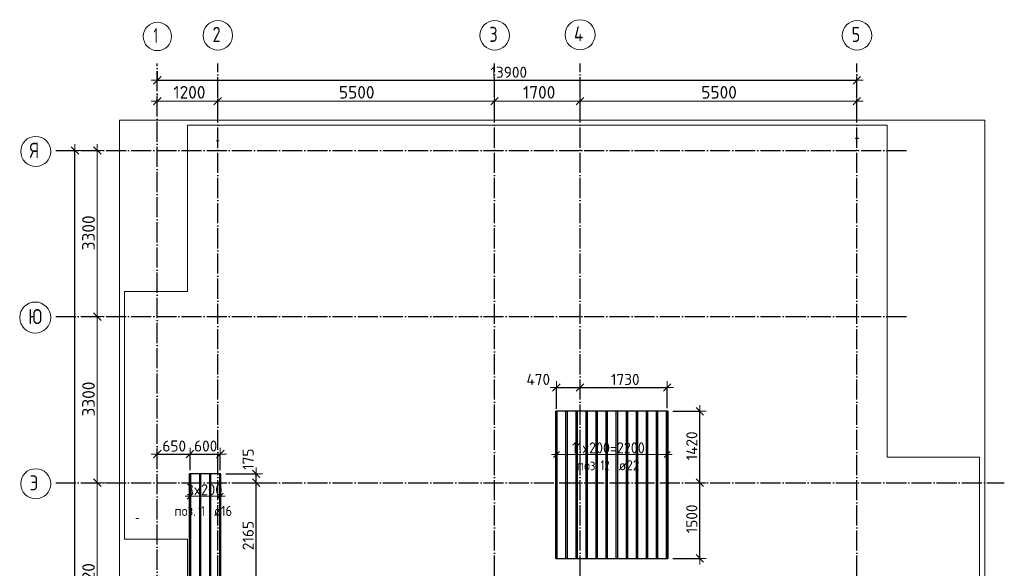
# Model space of a CAD drawing. Header units: millimetres. Extents: x -3725 to 93325, y -74170 to 82591.
# Tile 15 of 140: x 27265 to 46830, y -518 to 10377. Entities that reach past the tile are written whole.
import ezdxf

# ---------------------------------------------------------------- set-up
doc = ezdxf.new("R2010")
doc.units = ezdxf.units.MM
doc.header["$PDMODE"] = 65
for name, pattern in [('______11', [500, 400, -50, 0, -50]), ('______3', [500, 400, -100]), ('______5', [1100, 800, -100, 100, -100])]:
    doc.linetypes.add(name, pattern=pattern)
for name, color, linetype, lineweight in [('Standard', 7, 'Continuous', 25), ('Балка_ общее', 7, '______3', 13), ('Размерная линия_ общее', 7, 'Continuous', 13), ('Стальная конструкция_ общее', 7, 'Continuous', 25), ('Фундамент (1)', 7, 'Continuous', 35)]:
    doc.layers.add(name, color=color, linetype=linetype, lineweight=lineweight)
doc.layers.add('Арм.стержн.Доп. Арм ниж.зоны У', color=7, linetype='Continuous', lineweight=35, true_color=0x1cff1c)
doc.layers.add('Осевая линия_ общее', color=7, linetype='______5', lineweight=13, true_color=0xa0a0a0)
doc.styles.add('ISOCPEUR', font='ISOCPEUR')
doc.dimstyles.new('DIMSTYLE_18', dxfattribs={"dimtxt": 220, "dimasz": 250, "dimexe": 0, "dimexo": 0, "dimgap": 110, "dimtad": 2, "dimdec": 0, "dimrnd": 1, "dimzin": 12, "dimdsep": 46, "dimtxsty": 'ISOCPEUR', "dimblk1": 'ALL_ML_STRICH', "dimblk2": 'ALL_ML_STRICH', "dimsah": 1, "dimcen": 0, "dimclrd": 7, "dimclre": 256, "dimclrt": 7, "dimadec": 0, "dimazin": 0, "dimtfac": 1, "dimtdec": 0, "dimtix": 1, "dimtmove": 2, "dimatfit": 3, "dimfxl": 0, "dimtzin": 0, "dimlwd": 0, "dimlwe": -3, "dimarcsym": 0})
doc.dimstyles.new('DIMSTYLE_3', dxfattribs={"dimtxt": 220, "dimasz": 250, "dimexe": 0, "dimexo": 0, "dimgap": 110, "dimtad": 2, "dimdec": 0, "dimrnd": 5, "dimzin": 12, "dimdsep": 46, "dimtxsty": 'ISOCPEUR', "dimblk1": 'ALL_ML_STRICH', "dimblk2": 'ALL_ML_STRICH', "dimsah": 1, "dimcen": 0, "dimclrd": 7, "dimclre": 256, "dimclrt": 7, "dimadec": 0, "dimazin": 0, "dimtfac": 1, "dimtdec": 0, "dimtix": 1, "dimtmove": 2, "dimatfit": 3, "dimfxl": 0, "dimtzin": 0, "dimlwd": 0, "dimlwe": -3, "dimarcsym": 0})
doc.dimstyles.new('DIMSTYLE_5', dxfattribs={"dimtxt": 220, "dimasz": 250, "dimexe": 0, "dimexo": 0, "dimgap": 110, "dimtad": 2, "dimdec": 0, "dimrnd": 5, "dimzin": 12, "dimdsep": 46, "dimtxsty": 'ISOCPEUR', "dimblk1": 'ALL_ML_STRICH', "dimblk2": 'ALL_ML_STRICH', "dimsah": 1, "dimcen": 0, "dimclrd": 7, "dimclre": 256, "dimclrt": 7, "dimadec": 0, "dimazin": 0, "dimtfac": 1, "dimtdec": 0, "dimtix": 1, "dimtmove": 2, "dimatfit": 3, "dimfxl": 0, "dimtvp": 1.2, "dimtzin": 0, "dimlwd": 0, "dimlwe": -3, "dimarcsym": 0})
doc.dimstyles.new('DIMSTYLE_7', dxfattribs={"dimtxt": 250, "dimasz": 250, "dimexe": 0, "dimexo": 0, "dimgap": 125, "dimtad": 2, "dimdec": 0, "dimrnd": 5, "dimzin": 12, "dimdsep": 46, "dimtxsty": 'ISOCPEUR', "dimblk1": 'ALL_ML_STRICH', "dimblk2": 'ALL_ML_STRICH', "dimsah": 1, "dimcen": 0, "dimclrd": 7, "dimclre": 256, "dimclrt": 7, "dimadec": 0, "dimazin": 0, "dimtfac": 1, "dimtdec": 0, "dimtix": 1, "dimtmove": 2, "dimatfit": 3, "dimfxl": 0, "dimtzin": 0, "dimlwd": 0, "dimlwe": -3, "dimarcsym": 0})

# ---------------------------------------------------------------- blocks, each defined once
blk = doc.blocks.new('ALL_ML_STRICH')
at = {"color": 0, "linetype": 'ByBlock', "lineweight": -2}
for p, q in [((-1, 0), (0.5, 0)), ((-0.3, -0.3), (0.3, 0.3)), ((0, -0.5), (0, 0.5))]:
    blk.add_line(p, q, dxfattribs=at)
blk = doc.blocks.new('*D50')
at = {"layer": 'DEFPOINTS', "color": 7, "linetype": 'Continuous', "lineweight": 13, "transparency": 33554687}
for p in [(30000, 8760), (31200, 8758), (30000, 8590)]:
    blk.add_point(p, dxfattribs=at)
at = {"layer": 'Балка_ общее', "color": 251, "linetype": 'Continuous', "lineweight": -2, "true_color": 0x656565, "transparency": 33554687}
for p, q in [((30000, 8600), (30000, 8760)), ((31200, 8768), (31200, 8760))]:
    blk.add_line(p, q, dxfattribs=at)
at = {"layer": 'Балка_ общее', "color": 7, "linetype": 'Continuous', "lineweight": -2, "transparency": 33554687}
blk.add_line((30000, 8760), (31200, 8760), dxfattribs=at)
at = {"layer": 'Балка_ общее', "color": 7, "linetype": 'Continuous', "lineweight": 13, "transparency": 33554687, "xscale": 250, "yscale": 250, "zscale": 250, "rotation": 180}
blk.add_blockref('ALL_ML_STRICH', (30000, 8760), dxfattribs=at)
at = {"layer": 'Балка_ общее', "color": 7, "linetype": 'Continuous', "lineweight": 13, "transparency": 33554687, "xscale": 250, "yscale": 250, "zscale": 250}
blk.add_blockref('ALL_ML_STRICH', (31200, 8760), dxfattribs=at)
at = {"layer": 'Балка_ общее', "color": 7, "linetype": 'Continuous', "lineweight": 13, "transparency": 33554687, "insert": (30637, 8935), "char_height": 250, "width": 1000, "attachment_point": 5, "style": 'ISOCPEUR'}
blk.add_mtext('\\A1;{1200}', dxfattribs=at)
blk = doc.blocks.new('*D51')
at = {"layer": 'DEFPOINTS', "color": 7, "linetype": 'Continuous', "lineweight": 13, "transparency": 33554687}
for p in [(31200, 8760), (31200, 8758), (36700, 8799)]:
    blk.add_point(p, dxfattribs=at)
at = {"layer": 'Балка_ общее', "color": 251, "linetype": 'Continuous', "lineweight": -2, "true_color": 0x656565, "transparency": 33554687}
for p, q in [((36700, 8809), (36700, 8760)), ((31200, 8768), (31200, 8760))]:
    blk.add_line(p, q, dxfattribs=at)
at = {"layer": 'Балка_ общее', "color": 7, "linetype": 'Continuous', "lineweight": -2, "transparency": 33554687}
blk.add_line((31200, 8760), (36700, 8760), dxfattribs=at)
at = {"layer": 'Балка_ общее', "color": 7, "linetype": 'Continuous', "lineweight": 13, "transparency": 33554687, "xscale": 250, "yscale": 250, "zscale": 250, "rotation": 180}
blk.add_blockref('ALL_ML_STRICH', (31200, 8760), dxfattribs=at)
at = {"layer": 'Балка_ общее', "color": 7, "linetype": 'Continuous', "lineweight": 13, "transparency": 33554687, "xscale": 250, "yscale": 250, "zscale": 250}
blk.add_blockref('ALL_ML_STRICH', (36700, 8760), dxfattribs=at)
at = {"layer": 'Балка_ общее', "color": 7, "linetype": 'Continuous', "lineweight": 13, "transparency": 33554687, "insert": (33962, 8935), "char_height": 250, "width": 1000, "attachment_point": 5, "style": 'ISOCPEUR'}
blk.add_mtext('\\A1;{5500}', dxfattribs=at)
blk = doc.blocks.new('*D52')
at = {"layer": 'DEFPOINTS', "color": 7, "linetype": 'Continuous', "lineweight": 13, "transparency": 33554687}
for p in [(36700, 8799), (36700, 8760), (38400, 8758)]:
    blk.add_point(p, dxfattribs=at)
at = {"layer": 'Балка_ общее', "color": 251, "linetype": 'Continuous', "lineweight": -2, "true_color": 0x656565, "transparency": 33554687}
for p, q in [((36700, 8809), (36700, 8760)), ((38400, 8768), (38400, 8760))]:
    blk.add_line(p, q, dxfattribs=at)
at = {"layer": 'Балка_ общее', "color": 7, "linetype": 'Continuous', "lineweight": -2, "transparency": 33554687}
blk.add_line((36700, 8760), (38400, 8760), dxfattribs=at)
at = {"layer": 'Балка_ общее', "color": 7, "linetype": 'Continuous', "lineweight": 13, "transparency": 33554687, "xscale": 250, "yscale": 250, "zscale": 250, "rotation": 180}
blk.add_blockref('ALL_ML_STRICH', (36700, 8760), dxfattribs=at)
at = {"layer": 'Балка_ общее', "color": 7, "linetype": 'Continuous', "lineweight": 13, "transparency": 33554687, "xscale": 250, "yscale": 250, "zscale": 250}
blk.add_blockref('ALL_ML_STRICH', (38400, 8760), dxfattribs=at)
at = {"layer": 'Балка_ общее', "color": 7, "linetype": 'Continuous', "lineweight": 13, "transparency": 33554687, "insert": (37587, 8935), "char_height": 250, "width": 1000, "attachment_point": 5, "style": 'ISOCPEUR'}
blk.add_mtext('\\A1;{1700}', dxfattribs=at)
blk = doc.blocks.new('*D53')
at = {"layer": 'DEFPOINTS', "color": 7, "linetype": 'Continuous', "lineweight": 13, "transparency": 33554687}
for p in [(38400, 8760), (38400, 8758), (43900, 8716)]:
    blk.add_point(p, dxfattribs=at)
at = {"layer": 'Балка_ общее', "color": 251, "linetype": 'Continuous', "lineweight": -2, "true_color": 0x656565, "transparency": 33554687}
for p, q in [((38400, 8768), (38400, 8760)), ((43900, 8726), (43900, 8760))]:
    blk.add_line(p, q, dxfattribs=at)
at = {"layer": 'Балка_ общее', "color": 7, "linetype": 'Continuous', "lineweight": -2, "transparency": 33554687}
blk.add_line((38400, 8760), (43900, 8760), dxfattribs=at)
at = {"layer": 'Балка_ общее', "color": 7, "linetype": 'Continuous', "lineweight": 13, "transparency": 33554687, "xscale": 250, "yscale": 250, "zscale": 250, "rotation": 180}
blk.add_blockref('ALL_ML_STRICH', (38400, 8760), dxfattribs=at)
at = {"layer": 'Балка_ общее', "color": 7, "linetype": 'Continuous', "lineweight": 13, "transparency": 33554687, "xscale": 250, "yscale": 250, "zscale": 250}
blk.add_blockref('ALL_ML_STRICH', (43900, 8760), dxfattribs=at)
at = {"layer": 'Балка_ общее', "color": 7, "linetype": 'Continuous', "lineweight": 13, "transparency": 33554687, "insert": (41162, 8935), "char_height": 250, "width": 1000, "attachment_point": 5, "style": 'ISOCPEUR'}
blk.add_mtext('\\A1;{5500}', dxfattribs=at)
blk = doc.blocks.new('*D57')
at = {"layer": 'DEFPOINTS', "color": 7, "linetype": 'Continuous', "lineweight": 13, "transparency": 33554687}
for p in [(29294, 1180), (28217, -2740), (28807, -2740)]:
    blk.add_point(p, dxfattribs=at)
at = {"layer": 'Балка_ общее', "color": 251, "linetype": 'Continuous', "lineweight": -2, "true_color": 0x656565, "transparency": 33554687}
for p, q in [((29284, 1180), (28807, 1180)), ((28807, -2740), (28807, -2740))]:
    blk.add_line(p, q, dxfattribs=at)
at = {"layer": 'Балка_ общее', "color": 7, "linetype": 'Continuous', "lineweight": -2, "transparency": 33554687}
blk.add_line((28807, -2740), (28807, 1180), dxfattribs=at)
at = {"layer": 'Балка_ общее', "color": 7, "linetype": 'Continuous', "lineweight": 13, "transparency": 33554687, "xscale": 250, "yscale": 250, "zscale": 250}
for p, rotation in [((28807, 1180), 90), ((28807, -2740), 270)]:
    blk.add_blockref('ALL_ML_STRICH', p, dxfattribs=dict(at, rotation=rotation))
at = {"layer": 'Балка_ общее', "color": 7, "linetype": 'Continuous', "lineweight": 13, "transparency": 33554687, "insert": (28632, -767), "char_height": 250, "width": 1000, "attachment_point": 5, "rotation": 90, "style": 'ISOCPEUR'}
blk.add_mtext('\\A1;{3920}', dxfattribs=at)
blk = doc.blocks.new('*D58')
at = {"layer": 'DEFPOINTS', "color": 7, "linetype": 'Continuous', "lineweight": 13, "transparency": 33554687}
for p in [(28217, 4480), (28807, 1180), (29294, 1180)]:
    blk.add_point(p, dxfattribs=at)
at = {"layer": 'Балка_ общее', "color": 251, "linetype": 'Continuous', "lineweight": -2, "true_color": 0x656565, "transparency": 33554687}
for p, q in [((28807, 4480), (28807, 4480)), ((29284, 1180), (28807, 1180))]:
    blk.add_line(p, q, dxfattribs=at)
at = {"layer": 'Балка_ общее', "color": 7, "linetype": 'Continuous', "lineweight": -2, "transparency": 33554687}
blk.add_line((28807, 1180), (28807, 4480), dxfattribs=at)
at = {"layer": 'Балка_ общее', "color": 7, "linetype": 'Continuous', "lineweight": 13, "transparency": 33554687, "xscale": 250, "yscale": 250, "zscale": 250}
for p, rotation in [((28807, 4480), 90), ((28807, 1180), 270)]:
    blk.add_blockref('ALL_ML_STRICH', p, dxfattribs=dict(at, rotation=rotation))
at = {"layer": 'Балка_ общее', "color": 7, "linetype": 'Continuous', "lineweight": 13, "transparency": 33554687, "insert": (28632, 2843), "char_height": 250, "width": 1000, "attachment_point": 5, "rotation": 90, "style": 'ISOCPEUR'}
blk.add_mtext('\\A1;{3300}', dxfattribs=at)
blk = doc.blocks.new('*D59')
at = {"layer": 'DEFPOINTS', "color": 7, "linetype": 'Continuous', "lineweight": 13, "transparency": 33554687}
for p in [(28424, 7780), (28217, 4480), (28807, 4480)]:
    blk.add_point(p, dxfattribs=at)
at = {"layer": 'Балка_ общее', "color": 251, "linetype": 'Continuous', "lineweight": -2, "true_color": 0x656565, "transparency": 33554687}
for p, q in [((28414, 7780), (28807, 7780)), ((28807, 4480), (28807, 4480))]:
    blk.add_line(p, q, dxfattribs=at)
at = {"layer": 'Балка_ общее', "color": 7, "linetype": 'Continuous', "lineweight": -2, "transparency": 33554687}
blk.add_line((28807, 4480), (28807, 7780), dxfattribs=at)
at = {"layer": 'Балка_ общее', "color": 7, "linetype": 'Continuous', "lineweight": 13, "transparency": 33554687, "xscale": 250, "yscale": 250, "zscale": 250}
for p, rotation in [((28807, 7780), 90), ((28807, 4480), 270)]:
    blk.add_blockref('ALL_ML_STRICH', p, dxfattribs=dict(at, rotation=rotation))
at = {"layer": 'Балка_ общее', "color": 7, "linetype": 'Continuous', "lineweight": 13, "transparency": 33554687, "insert": (28632, 6143), "char_height": 250, "width": 1000, "attachment_point": 5, "rotation": 90, "style": 'ISOCPEUR'}
blk.add_mtext('\\A1;{3300}', dxfattribs=at)
blk = doc.blocks.new('*D213')
at = {"layer": 'DEFPOINTS', "color": 7, "linetype": 'Continuous', "lineweight": 13, "transparency": 33554687}
for p in [(31679, 1180), (31261, -983), (31964, -983)]:
    blk.add_point(p, dxfattribs=at)
at = {"layer": 'Размерная линия_ общее', "color": 253, "linetype": 'Continuous', "lineweight": -2, "true_color": 0xa0a0a0, "transparency": 33554687}
for p, q in [((31779, 1180), (31964, 1180)), ((31361, -983), (31964, -983))]:
    blk.add_line(p, q, dxfattribs=at)
at = {"layer": 'Размерная линия_ общее', "color": 7, "linetype": 'Continuous', "lineweight": -2, "transparency": 33554687}
blk.add_line((31964, -983), (31964, 1180), dxfattribs=at)
at = {"layer": 'Размерная линия_ общее', "color": 7, "linetype": 'Continuous', "lineweight": 13, "transparency": 33554687, "xscale": 250, "yscale": 250, "zscale": 250}
for p, rotation in [((31964, 1180), 90), ((31964, -983), 270)]:
    blk.add_blockref('ALL_ML_STRICH', p, dxfattribs=dict(at, rotation=rotation))
at = {"layer": 'Размерная линия_ общее', "color": 7, "linetype": 'Continuous', "lineweight": 13, "transparency": 33554687, "insert": (31804, 132), "char_height": 220, "width": 880, "attachment_point": 5, "rotation": 90, "style": 'ISOCPEUR'}
blk.add_mtext('\\A1;{2165}', dxfattribs=at)
blk = doc.blocks.new('*D214')
at = {"layer": 'DEFPOINTS', "color": 7, "linetype": 'Continuous', "lineweight": 13, "transparency": 33554687}
for p in [(31261, 1357), (31679, 1180), (31964, 1180)]:
    blk.add_point(p, dxfattribs=at)
at = {"layer": 'Размерная линия_ общее', "color": 253, "linetype": 'Continuous', "lineweight": -2, "true_color": 0xa0a0a0, "transparency": 33554687}
for p, q in [((31361, 1357), (31964, 1357)), ((31779, 1180), (31964, 1180))]:
    blk.add_line(p, q, dxfattribs=at)
at = {"layer": 'Размерная линия_ общее', "color": 7, "linetype": 'Continuous', "lineweight": -2, "transparency": 33554687}
blk.add_line((31964, 1180), (31964, 1357), dxfattribs=at)
at = {"layer": 'Размерная линия_ общее', "color": 7, "linetype": 'Continuous', "lineweight": 13, "transparency": 33554687, "xscale": 250, "yscale": 250, "zscale": 250}
for p, rotation in [((31964, 1357), 90), ((31964, 1180), 270)]:
    blk.add_blockref('ALL_ML_STRICH', p, dxfattribs=dict(at, rotation=rotation))
at = {"layer": 'Размерная линия_ общее', "color": 7, "linetype": 'Continuous', "lineweight": 13, "transparency": 33554687, "insert": (31805, 1649), "char_height": 220, "width": 660, "attachment_point": 5, "rotation": 90, "style": 'ISOCPEUR'}
blk.add_mtext('\\A1;{175}', dxfattribs=at)
blk = doc.blocks.new('*D215')
at = {"layer": 'DEFPOINTS', "color": 7, "linetype": 'Continuous', "lineweight": 13, "transparency": 33554687}
for p in [(40758, 1180), (40143, -321), (40780, -321)]:
    blk.add_point(p, dxfattribs=at)
at = {"layer": 'Размерная линия_ общее', "color": 253, "linetype": 'Continuous', "lineweight": -2, "true_color": 0xa0a0a0, "transparency": 33554687}
for p, q in [((40780, 1180), (40780, 1180)), ((40243, -321), (40780, -321))]:
    blk.add_line(p, q, dxfattribs=at)
at = {"layer": 'Размерная линия_ общее', "color": 7, "linetype": 'Continuous', "lineweight": -2, "transparency": 33554687}
blk.add_line((40780, -321), (40780, 1180), dxfattribs=at)
at = {"layer": 'Размерная линия_ общее', "color": 7, "linetype": 'Continuous', "lineweight": 13, "transparency": 33554687, "xscale": 250, "yscale": 250, "zscale": 250}
for p, rotation in [((40780, 1180), 90), ((40780, -321), 270)]:
    blk.add_blockref('ALL_ML_STRICH', p, dxfattribs=dict(at, rotation=rotation))
at = {"layer": 'Размерная линия_ общее', "color": 7, "linetype": 'Continuous', "lineweight": 13, "transparency": 33554687, "insert": (40620, 463), "char_height": 220, "width": 880, "attachment_point": 5, "rotation": 90, "style": 'ISOCPEUR'}
blk.add_mtext('\\A1;{1500}', dxfattribs=at)
blk = doc.blocks.new('*D216')
at = {"layer": 'DEFPOINTS', "color": 7, "linetype": 'Continuous', "lineweight": 13, "transparency": 33554687}
for p in [(40143, 2599), (40758, 1180), (40780, 1180)]:
    blk.add_point(p, dxfattribs=at)
at = {"layer": 'Размерная линия_ общее', "color": 253, "linetype": 'Continuous', "lineweight": -2, "true_color": 0xa0a0a0, "transparency": 33554687}
for p, q in [((40243, 2599), (40780, 2599)), ((40780, 1180), (40780, 1180))]:
    blk.add_line(p, q, dxfattribs=at)
at = {"layer": 'Размерная линия_ общее', "color": 7, "linetype": 'Continuous', "lineweight": -2, "transparency": 33554687}
blk.add_line((40780, 1180), (40780, 2599), dxfattribs=at)
at = {"layer": 'Размерная линия_ общее', "color": 7, "linetype": 'Continuous', "lineweight": 13, "transparency": 33554687, "xscale": 250, "yscale": 250, "zscale": 250}
for p, rotation in [((40780, 2599), 90), ((40780, 1180), 270)]:
    blk.add_blockref('ALL_ML_STRICH', p, dxfattribs=dict(at, rotation=rotation))
at = {"layer": 'Размерная линия_ общее', "color": 7, "linetype": 'Continuous', "lineweight": 13, "transparency": 33554687, "insert": (40620, 1912), "char_height": 220, "width": 880, "attachment_point": 5, "rotation": 90, "style": 'ISOCPEUR'}
blk.add_mtext('\\A1;{1420}', dxfattribs=at)
blk = doc.blocks.new('*D217')
at = {"layer": 'DEFPOINTS', "color": 7, "linetype": 'Continuous', "lineweight": 13, "transparency": 33554687}
for p in [(37930, 3072), (38400, 3054), (37930, 2551)]:
    blk.add_point(p, dxfattribs=at)
at = {"layer": 'Размерная линия_ общее', "color": 253, "linetype": 'Continuous', "lineweight": -2, "true_color": 0xa0a0a0, "transparency": 33554687}
for p, q in [((37930, 2651), (37930, 3072)), ((38400, 3072), (38400, 3072))]:
    blk.add_line(p, q, dxfattribs=at)
at = {"layer": 'Размерная линия_ общее', "color": 7, "linetype": 'Continuous', "lineweight": -2, "transparency": 33554687}
blk.add_line((37930, 3072), (38400, 3072), dxfattribs=at)
at = {"layer": 'Размерная линия_ общее', "color": 7, "linetype": 'Continuous', "lineweight": 13, "transparency": 33554687, "xscale": 250, "yscale": 250, "zscale": 250, "rotation": 180}
blk.add_blockref('ALL_ML_STRICH', (37930, 3072), dxfattribs=at)
at = {"layer": 'Размерная линия_ общее', "color": 7, "linetype": 'Continuous', "lineweight": 13, "transparency": 33554687, "xscale": 250, "yscale": 250, "zscale": 250}
blk.add_blockref('ALL_ML_STRICH', (38400, 3072), dxfattribs=at)
at = {"layer": 'Размерная линия_ общее', "color": 7, "linetype": 'Continuous', "lineweight": 13, "transparency": 33554687, "insert": (37569, 3233), "char_height": 220, "width": 660, "attachment_point": 5, "style": 'ISOCPEUR'}
blk.add_mtext('\\A1;{470}', dxfattribs=at)
blk = doc.blocks.new('*D218')
at = {"layer": 'DEFPOINTS', "color": 7, "linetype": 'Continuous', "lineweight": 13, "transparency": 33554687}
for p in [(38400, 3072), (38400, 3054), (40130, 2562)]:
    blk.add_point(p, dxfattribs=at)
at = {"layer": 'Размерная линия_ общее', "color": 253, "linetype": 'Continuous', "lineweight": -2, "true_color": 0xa0a0a0, "transparency": 33554687}
for p, q in [((38400, 3072), (38400, 3072)), ((40130, 2662), (40130, 3072))]:
    blk.add_line(p, q, dxfattribs=at)
at = {"layer": 'Размерная линия_ общее', "color": 7, "linetype": 'Continuous', "lineweight": -2, "transparency": 33554687}
blk.add_line((38400, 3072), (40130, 3072), dxfattribs=at)
at = {"layer": 'Размерная линия_ общее', "color": 7, "linetype": 'Continuous', "lineweight": 13, "transparency": 33554687, "xscale": 250, "yscale": 250, "zscale": 250, "rotation": 180}
blk.add_blockref('ALL_ML_STRICH', (38400, 3072), dxfattribs=at)
at = {"layer": 'Размерная линия_ общее', "color": 7, "linetype": 'Continuous', "lineweight": 13, "transparency": 33554687, "xscale": 250, "yscale": 250, "zscale": 250}
blk.add_blockref('ALL_ML_STRICH', (40130, 3072), dxfattribs=at)
at = {"layer": 'Размерная линия_ общее', "color": 7, "linetype": 'Continuous', "lineweight": 13, "transparency": 33554687, "insert": (39298, 3232), "char_height": 220, "width": 880, "attachment_point": 5, "style": 'ISOCPEUR'}
blk.add_mtext('\\A1;{1730}', dxfattribs=at)
blk = doc.blocks.new('*D219')
at = {"layer": 'DEFPOINTS', "color": 7, "linetype": 'Continuous', "lineweight": 13, "transparency": 33554687}
for p in [(30000, 1750), (30000, 1728), (30650, 1333)]:
    blk.add_point(p, dxfattribs=at)
at = {"layer": 'Размерная линия_ общее', "color": 253, "linetype": 'Continuous', "lineweight": -2, "true_color": 0xa0a0a0, "transparency": 33554687}
for p, q in [((30000, 1750), (30000, 1750)), ((30650, 1433), (30650, 1750))]:
    blk.add_line(p, q, dxfattribs=at)
at = {"layer": 'Размерная линия_ общее', "color": 7, "linetype": 'Continuous', "lineweight": -2, "transparency": 33554687}
blk.add_line((30000, 1750), (30650, 1750), dxfattribs=at)
at = {"layer": 'Размерная линия_ общее', "color": 7, "linetype": 'Continuous', "lineweight": 13, "transparency": 33554687, "xscale": 250, "yscale": 250, "zscale": 250, "rotation": 180}
blk.add_blockref('ALL_ML_STRICH', (30000, 1750), dxfattribs=at)
at = {"layer": 'Размерная линия_ общее', "color": 7, "linetype": 'Continuous', "lineweight": 13, "transparency": 33554687, "xscale": 250, "yscale": 250, "zscale": 250}
blk.add_blockref('ALL_ML_STRICH', (30650, 1750), dxfattribs=at)
at = {"layer": 'Размерная линия_ общее', "color": 7, "linetype": 'Continuous', "lineweight": 13, "transparency": 33554687, "insert": (30336, 1910), "char_height": 220, "width": 660, "attachment_point": 5, "style": 'ISOCPEUR'}
blk.add_mtext('\\A1;{650}', dxfattribs=at)
blk = doc.blocks.new('*D220')
at = {"layer": 'DEFPOINTS', "color": 7, "linetype": 'Continuous', "lineweight": 13, "transparency": 33554687}
for p in [(30650, 1750), (30650, 1333), (31250, 1329)]:
    blk.add_point(p, dxfattribs=at)
at = {"layer": 'Размерная линия_ общее', "color": 253, "linetype": 'Continuous', "lineweight": -2, "true_color": 0xa0a0a0, "transparency": 33554687}
for p, q in [((30650, 1433), (30650, 1750)), ((31250, 1429), (31250, 1750))]:
    blk.add_line(p, q, dxfattribs=at)
at = {"layer": 'Размерная линия_ общее', "color": 7, "linetype": 'Continuous', "lineweight": -2, "transparency": 33554687}
blk.add_line((30650, 1750), (31250, 1750), dxfattribs=at)
at = {"layer": 'Размерная линия_ общее', "color": 7, "linetype": 'Continuous', "lineweight": 13, "transparency": 33554687, "xscale": 250, "yscale": 250, "zscale": 250, "rotation": 180}
blk.add_blockref('ALL_ML_STRICH', (30650, 1750), dxfattribs=at)
at = {"layer": 'Размерная линия_ общее', "color": 7, "linetype": 'Continuous', "lineweight": 13, "transparency": 33554687, "xscale": 250, "yscale": 250, "zscale": 250}
blk.add_blockref('ALL_ML_STRICH', (31250, 1750), dxfattribs=at)
at = {"layer": 'Размерная линия_ общее', "color": 7, "linetype": 'Continuous', "lineweight": 13, "transparency": 33554687, "insert": (30961, 1910), "char_height": 220, "width": 660, "attachment_point": 5, "style": 'ISOCPEUR'}
blk.add_mtext('\\A1;{600}', dxfattribs=at)
blk = doc.blocks.new('*D522')
at = {"layer": 'DEFPOINTS', "color": 7, "linetype": 'Continuous', "lineweight": 13, "transparency": 33554687}
for p in [(30000, 9456), (43900, 9380), (30000, 9173)]:
    blk.add_point(p, dxfattribs=at)
at = {"layer": 'Размерная линия_ общее', "color": 253, "linetype": 'Continuous', "lineweight": -2, "true_color": 0xa0a0a0, "transparency": 33554687}
for p, q in [((30000, 9356), (30000, 9173)), ((43900, 9173), (43900, 9173))]:
    blk.add_line(p, q, dxfattribs=at)
at = {"layer": 'Размерная линия_ общее', "color": 7, "linetype": 'Continuous', "lineweight": -2, "transparency": 33554687}
blk.add_line((30000, 9173), (43900, 9173), dxfattribs=at)
at = {"layer": 'Размерная линия_ общее', "color": 7, "linetype": 'Continuous', "lineweight": 13, "transparency": 33554687, "xscale": 250, "yscale": 250, "zscale": 250, "rotation": 180}
blk.add_blockref('ALL_ML_STRICH', (30000, 9173), dxfattribs=at)
at = {"layer": 'Размерная линия_ общее', "color": 7, "linetype": 'Continuous', "lineweight": 13, "transparency": 33554687, "xscale": 250, "yscale": 250, "zscale": 250}
blk.add_blockref('ALL_ML_STRICH', (43900, 9173), dxfattribs=at)
at = {"layer": 'Размерная линия_ общее', "color": 7, "linetype": 'Continuous', "lineweight": 13, "transparency": 33554687, "insert": (36983, 9333), "char_height": 220, "width": 1100, "attachment_point": 5, "style": 'ISOCPEUR'}
blk.add_mtext('\\A1;{13900}', dxfattribs=at)
blk = doc.blocks.new('*D527')
at = {"layer": 'DEFPOINTS', "color": 7, "linetype": 'Continuous', "lineweight": 13, "transparency": 33554687}
for p in [(28414, 7780), (28150, -13260), (28364, -13260)]:
    blk.add_point(p, dxfattribs=at)
at = {"layer": 'Размерная линия_ общее', "color": 253, "linetype": 'Continuous', "lineweight": -2, "true_color": 0xa0a0a0, "transparency": 33554687}
for p, q in [((28314, 7780), (28364, 7780)), ((28364, -13260), (28364, -13260))]:
    blk.add_line(p, q, dxfattribs=at)
at = {"layer": 'Размерная линия_ общее', "color": 7, "linetype": 'Continuous', "lineweight": -2, "transparency": 33554687}
blk.add_line((28364, -13260), (28364, 7780), dxfattribs=at)
at = {"layer": 'Размерная линия_ общее', "color": 7, "linetype": 'Continuous', "lineweight": 13, "transparency": 33554687, "xscale": 250, "yscale": 250, "zscale": 250}
for p, rotation in [((28364, 7780), 90), ((28364, -13260), 270)]:
    blk.add_blockref('ALL_ML_STRICH', p, dxfattribs=dict(at, rotation=rotation))
at = {"layer": 'Размерная линия_ общее', "color": 7, "linetype": 'Continuous', "lineweight": 13, "transparency": 33554687, "insert": (28204, -2718), "char_height": 220, "width": 1100, "attachment_point": 5, "rotation": 90, "style": 'ISOCPEUR'}
blk.add_mtext('\\A1;{21040}', dxfattribs=at)
blk = doc.blocks.new('СЛОЖНЫЙ_ОБЪЕКТ_2')
at = {"layer": 'Осевая линия_ общее', "color": 253, "linetype": '______11', "lineweight": -3, "true_color": 0xa0a0a0, "transparency": 33554687}
for p, q in [((30000, -14050), (30000, 9510)), ((31200, -14170), (31200, 9510)), ((36700, -14170), (36700, 9510)), ((38400, -14170), (38400, 9510)), ((43900, -14170), (43900, 9510)), ((27980, 7780), (44900, 7780)), ((27980, 4480), (44900, 4480)), ((27980, 1180), (46830, 1180))]:
    blk.add_line(p, q, dxfattribs=at)
at = {"layer": 'Осевая линия_ общее', "color": 7, "linetype": 'Continuous', "lineweight": 13, "transparency": 33554687}
for centre, radius in [((38401.3, 10078), 298.8), ((30001.9, 10044.3), 281.9), ((31202.4, 10065.3), 292.4), ((36702.4, 10065.3), 292.4), ((43902.4, 10065.3), 292.4), ((27583.8, 7760.5), 298.8), ((27574.5, 4460.5), 309.5), ((27583.8, 1160.5), 298.8)]:
    blk.add_circle(centre, radius, dxfattribs=at)
at = {"layer": 'Осевая линия_ общее', "color": 7, "linetype": 'Continuous', "lineweight": 13, "transparency": 33554687, "char_height": 300, "attachment_point": 7, "style": 'ISOCPEUR'}
for s, insert, width in [('\\W0.56;1', (29926.9, 9913.8), 233.333), ('\\W0.78;2', (31097.4, 9934.8), 326.407), ('\\W0.78;3', (36597.4, 9934.8), 326.407), ('\\W0.80;4', (38281.3, 9947.5), 359.833), ('\\W0.78;5', (43797.4, 9934.8), 326.407), ('\\W0.80;Я', (27463.8, 7630), 359.833), ('\\W0.83;Ю', (27432, 4330), 408.873), ('\\W0.80;Э', (27463.8, 1030), 359.833)]:
    blk.add_mtext(s, dxfattribs=dict(at, insert=insert, width=width))
at = {"layer": 'Балка_ общее', "color": 7, "linetype": 'Continuous', "lineweight": 13, "transparency": 33554687}
for base, p1, p2, picture, middle in [((31200, 8760.5), (30000, 8600), (31200, 8767.8), '*D50', (30637.5, 8935.5)), ((36700, 8760.5), (31200, 8767.8), (36700, 8809.4), '*D51', (33962.5, 8935.5)), ((38400, 8760.5), (36700, 8809.4), (38400, 8767.8), '*D52', (37587.5, 8935.5)), ((43900, 8760.5), (38400, 8767.8), (43900, 8726.2), '*D53', (41162.5, 8935.5))]:
    dim = blk.add_linear_dim(base=base, p1=p1, p2=p2, dimstyle='DIMSTYLE_7', override={"dimpost": '<>', "dimclrd": 7, "dimclre": 251, "dimclrt": 7, "dimlwd": 0, "dimlwe": 65533}, dxfattribs=at)
    dim.commit()
    dim.dimension.update_dxf_attribs({"geometry": picture, "text_midpoint": middle, "dimtype": 160})
for base, p1, p2, picture, middle in [((28806.9, 7780), (28806.9, 4480), (28413.8, 7780), '*D59', (28631.9, 6142.5)), ((28806.9, 4480), (29283.5, 1180), (28806.9, 4480), '*D58', (28631.9, 2842.5)), ((28806.9, 1180), (28806.9, -2740), (29283.5, 1180), '*D57', (28631.9, -767.5))]:
    dim = blk.add_linear_dim(base=base, p1=p1, p2=p2, angle=90, dimstyle='DIMSTYLE_7', override={"dimpost": '<>', "dimclrd": 7, "dimclre": 251, "dimclrt": 7, "dimlwd": 0, "dimlwe": 65533}, dxfattribs=at)
    dim.commit()
    dim.dimension.update_dxf_attribs({"geometry": picture, "text_midpoint": middle, "dimtype": 160})

msp = doc.modelspace()

# ---------------------------------------------------------------- linework, layer by layer
at = {"layer": 'Standard', "color": 7, "linetype": 'Continuous', "lineweight": 18, "transparency": 33554687}
msp.add_lwpolyline([(29250, -13460), (46440, -13460), (46440, 8380), (29250, 8380), (29250, -13460)], dxfattribs=at)
at = {"layer": 'Арм.стержн.Доп. Арм ниж.зоны У', "color": 7, "linetype": 'Continuous', "lineweight": 25, "transparency": 33554687}
for p, q in [((37870.4, 1682.7), (37990.4, 1802.7)), ((40070.4, 1682.7), (40190.4, 1802.7)), ((30589.9, 852.8), (30709.9, 972.8)), ((31189.9, 852.8), (31309.9, 972.8))]:
    msp.add_line(p, q, dxfattribs=at)
at = {"layer": 'Арм.стержн.Доп. Арм ниж.зоны У', "color": 253, "linetype": 'Continuous', "lineweight": -3, "true_color": 0xa0a0a0, "transparency": 33554687}
for p, q in [((37930.4, 1742.7), (37930.4, 1842.7)), ((40130.4, 1742.7), (40130.4, 1842.7)), ((37930.4, 1742.7), (37930.4, 1642.7)), ((40130.4, 1742.7), (40130.4, 1642.7)), ((30649.9, 912.8), (30649.9, 1012.8)), ((31249.9, 912.8), (31249.9, 1012.8)), ((30649.9, 912.8), (30649.9, 812.8)), ((31249.9, 912.8), (31249.9, 812.8))]:
    msp.add_line(p, q, dxfattribs=at)
at = {"layer": 'Арм.стержн.Доп. Арм ниж.зоны У', "color": 7, "linetype": 'Continuous', "lineweight": 13, "transparency": 33554687}
for p, q in [((37930.4, 1742.7), (37830.4, 1742.7)), ((40130.4, 1742.7), (40230.4, 1742.7)), ((30649.9, 912.8), (30549.9, 912.8)), ((30649.9, 912.8), (31249.9, 912.8)), ((31249.9, 912.8), (31349.9, 912.8))]:
    msp.add_line(p, q, dxfattribs=at)
at = {"layer": 'Арм.стержн.Доп. Арм ниж.зоны У', "color": 52, "linetype": 'Continuous', "lineweight": 25, "transparency": 33554687}
for points in [[(40142.9, -320.8), (40142.9, 2599.2), (37917.9, 2599.2), (37917.9, -320.8), (40142.9, -320.8)], [(31260.9, -982.6), (31260.9, 1357.4), (30638.9, 1357.4), (30638.9, -982.6), (31260.9, -982.6)]]:
    msp.add_lwpolyline(points, dxfattribs=at)
at = {"layer": 'Арм.стержн.Доп. Арм ниж.зоны У', "color": 7, "linetype": 'Continuous', "lineweight": 25, "transparency": 33554687}
for points in [[(37919.4, -320.8), (37919.4, 2599.2), (37941.4, 2599.2), (37941.4, -320.8), (37919.4, -320.8)], [(38119.4, -320.8), (38119.4, 2599.2), (38141.4, 2599.2), (38141.4, -320.8), (38119.4, -320.8)], [(38319.4, -320.8), (38319.4, 2599.2), (38341.4, 2599.2), (38341.4, -320.8), (38319.4, -320.8)], [(38519.4, -320.8), (38519.4, 2599.2), (38541.4, 2599.2), (38541.4, -320.8), (38519.4, -320.8)], [(38719.4, -320.8), (38719.4, 2599.2), (38741.4, 2599.2), (38741.4, -320.8), (38719.4, -320.8)], [(38919.4, -320.8), (38919.4, 2599.2), (38941.4, 2599.2), (38941.4, -320.8), (38919.4, -320.8)], [(39119.4, -320.8), (39119.4, 2599.2), (39141.4, 2599.2), (39141.4, -320.8), (39119.4, -320.8)], [(39319.4, -320.8), (39319.4, 2599.2), (39341.4, 2599.2), (39341.4, -320.8), (39319.4, -320.8)], [(39519.4, -320.8), (39519.4, 2599.2), (39541.4, 2599.2), (39541.4, -320.8), (39519.4, -320.8)], [(39719.4, -320.8), (39719.4, 2599.2), (39741.4, 2599.2), (39741.4, -320.8), (39719.4, -320.8)], [(39919.4, -320.8), (39919.4, 2599.2), (39941.4, 2599.2), (39941.4, -320.8), (39919.4, -320.8)], [(40119.4, -320.8), (40119.4, 2599.2), (40141.4, 2599.2), (40141.4, -320.8), (40119.4, -320.8)]]:
    msp.add_lwpolyline(points, dxfattribs=at)
at = {"layer": 'Арм.стержн.Доп. Арм ниж.зоны У', "color": 7, "linetype": 'Continuous', "lineweight": 13, "transparency": 33554687}
msp.add_lwpolyline([(37930.4, 1742.7), (38119.4, 1742.7), (38119.4, 1742.7), (40130.4, 1742.7)], dxfattribs=at)
at = {"layer": 'Арм.стержн.Доп. Арм ниж.зоны У', "color": 11, "linetype": 'Continuous', "lineweight": 25, "true_color": 0xff8c8c, "transparency": 33554687}
for points in [[(30641.9, -982.6), (30641.9, 1357.4), (30657.9, 1357.4), (30657.9, -982.6), (30641.9, -982.6)], [(30841.9, -982.6), (30841.9, 1357.4), (30857.9, 1357.4), (30857.9, -982.6), (30841.9, -982.6)], [(31041.9, -982.6), (31041.9, 1357.4), (31057.9, 1357.4), (31057.9, -982.6), (31041.9, -982.6)], [(31241.9, -982.6), (31241.9, 1357.4), (31257.9, 1357.4), (31257.9, -982.6), (31241.9, -982.6)]]:
    msp.add_lwpolyline(points, dxfattribs=at)
at = {"layer": 'Стальная конструкция_ общее', "color": 7, "linetype": 'Continuous', "lineweight": 18, "transparency": 33554687}
for p, q in [((43870, 8020), (43870, 8023.1)), ((43870, 8023.1), (43930, 8023.1)), ((43870, 8020), (43870, 8023.1)), ((43870, 8023.1), (43930, 8023.1)), ((43930, 8023.1), (43930, 8020)), ((43930, 8023.1), (43930, 8020)), ((31170, 7970), (31170, 7973.1)), ((31170, 7973.1), (31230, 7973.1)), ((31170, 7970), (31170, 7973.1)), ((31170, 7973.1), (31230, 7973.1)), ((31170, 7970), (31230, 7970)), ((31170, 7970), (31230, 7970)), ((31230, 7973.1), (31230, 7970)), ((31230, 7973.1), (31230, 7970)), ((43870, 8020), (43930, 8020)), ((43870, 8020), (43930, 8020)), ((29570, 470), (29570, 473.1)), ((29570, 473.1), (29630, 473.1)), ((29570, 470), (29570, 473.1)), ((29570, 473.1), (29630, 473.1)), ((29570, 470), (29630, 470)), ((29570, 470), (29630, 470)), ((29630, 473.1), (29630, 470)), ((29630, 473.1), (29630, 470))]:
    msp.add_line(p, q, dxfattribs=at)
at = {"layer": 'Фундамент (1)', "color": 7, "lineweight": 18, "transparency": 33554687}
for p, q in [((30600, 4980), (30600, 8280)), ((30600, 8280), (44500, 8280)), ((44500, 8280), (44500, 1690)), ((29350, 60), (29350, 4980)), ((29350, 4980), (30600, 4980)), ((44500, 1690), (46340, 1690)), ((46340, 1690), (46340, -7170)), ((30600, 60), (29350, 60)), ((30600, -5540), (30600, 60))]:
    msp.add_line(p, q, dxfattribs=at)
at = {"layer": 'Фундамент (1)', "color": 7, "linetype": 'Continuous', "lineweight": 18, "transparency": 33554687}
for p, q in [((30600, 4980), (30600, 8280)), ((30600, 8280), (44500, 8280)), ((44500, 8280), (44500, 1690)), ((29350, 60), (29350, 4980)), ((29350, 4980), (30600, 4980)), ((44500, 1690), (46340, 1690)), ((46340, 1690), (46340, -7170)), ((30600, 60), (29350, 60)), ((30600, -5540), (30600, 60))]:
    msp.add_line(p, q, dxfattribs=at)

# ---------------------------------------------------------------- block references
at = {"layer": 'Балка_ общее', "color": 7, "linetype": 'Continuous', "lineweight": 13, "transparency": 33554687}
msp.add_blockref('СЛОЖНЫЙ_ОБЪЕКТ_2', (0, 0), dxfattribs=at)

# ---------------------------------------------------------------- texts
at = {"layer": 'Арм.стержн.Доп. Арм ниж.зоны У', "color": 7, "linetype": 'Continuous', "lineweight": 13, "transparency": 33554687, "char_height": 220, "attachment_point": 7, "style": 'ISOCPEUR'}
for s, insert, width in [('\\W0.92;11x200=2200', (38238.4, 1762.7), 1706.474), ('\\W0.95;3x200', (30575.9, 932.8), 873.359)]:
    msp.add_mtext(s, dxfattribs=dict(at, insert=insert, width=width))
at = {"layer": 'Арм.стержн.Доп. Арм ниж.зоны У', "color": 7, "linetype": 'Continuous', "lineweight": 25, "transparency": 33554687, "char_height": 200, "attachment_point": 7, "style": 'ISOCPEUR'}
for s, insert, width in [('\\W0.92;поз.', (38336.9, 1427.7), 561.647), ('\\W0.75;12', (38806.9, 1427.7), 314.854), ('\\W0.95; ø22 ', (39046.9, 1427.7), 794.384), ('\\W0.92;поз.', (30341.9, 520.9), 561.646), ('\\W0.62;11', (30811.9, 520.9), 262.5), ('\\W0.89; ø16 ', (31011.9, 520.9), 749.105)]:
    msp.add_mtext(s, dxfattribs=dict(at, insert=insert, width=width))

# ---------------------------------------------------------------- dimensions: what is measured, and where the dimension line sits
at = {"layer": 'Размерная линия_ общее', "color": 7, "linetype": 'Continuous', "lineweight": 13, "transparency": 33554687}
for base, p1, p2, dimstyle, picture, middle in [((43900, 9173.5), (30000, 9355.9), (43900, 9173.5), 'DIMSTYLE_18', '*D522', (36983, 9333.5)), ((38400, 3072.1), (37930.4, 2650.9), (38400, 3072.1), 'DIMSTYLE_5', '*D217', (37569.3, 3232.9)), ((40130.4, 3072.1), (38400, 3072.1), (40130.4, 2662.4), 'DIMSTYLE_3', '*D218', (39298.2, 3232.1)), ((30649.9, 1750.4), (30000, 1750.4), (30649.9, 1432.6), 'DIMSTYLE_3', '*D219', (30336, 1910.4)), ((31249.9, 1750.4), (30649.9, 1432.6), (31249.9, 1428.9), 'DIMSTYLE_5', '*D220', (30960.9, 1910.4))]:
    dim = msp.add_linear_dim(base=base, p1=p1, p2=p2, dimstyle=dimstyle, override={"dimpost": '<>', "dimclrd": 7, "dimclre": 253, "dimclrt": 7, "dimlwd": 0, "dimlwe": 65533}, dxfattribs=at)
    dim.commit()
    dim.dimension.update_dxf_attribs({"geometry": picture, "text_midpoint": middle, "dimtype": 160})
for base, p1, p2, dimstyle, picture, middle in [((28364.4, 7780), (28364.4, -13260), (28313.8, 7780), 'DIMSTYLE_18', '*D527', (28204.4, -2718)), ((40780.2, 2599.2), (40780.2, 1180), (40242.9, 2599.2), 'DIMSTYLE_3', '*D216', (40620.2, 1911.6)), ((31964.3, 1357.4), (31778.6, 1180), (31360.9, 1357.4), 'DIMSTYLE_5', '*D214', (31804.6, 1648.5)), ((31964.3, 1180), (31360.9, -982.6), (31778.6, 1180), 'DIMSTYLE_3', '*D213', (31804.3, 131.7)), ((40780.2, 1180), (40242.9, -320.8), (40780.2, 1180), 'DIMSTYLE_3', '*D215', (40620.2, 462.6))]:
    dim = msp.add_linear_dim(base=base, p1=p1, p2=p2, angle=90, dimstyle=dimstyle, override={"dimpost": '<>', "dimclrd": 7, "dimclre": 253, "dimclrt": 7, "dimlwd": 0, "dimlwe": 65533}, dxfattribs=at)
    dim.commit()
    dim.dimension.update_dxf_attribs({"geometry": picture, "text_midpoint": middle, "dimtype": 160})

doc.saveas('drawing.dxf')
